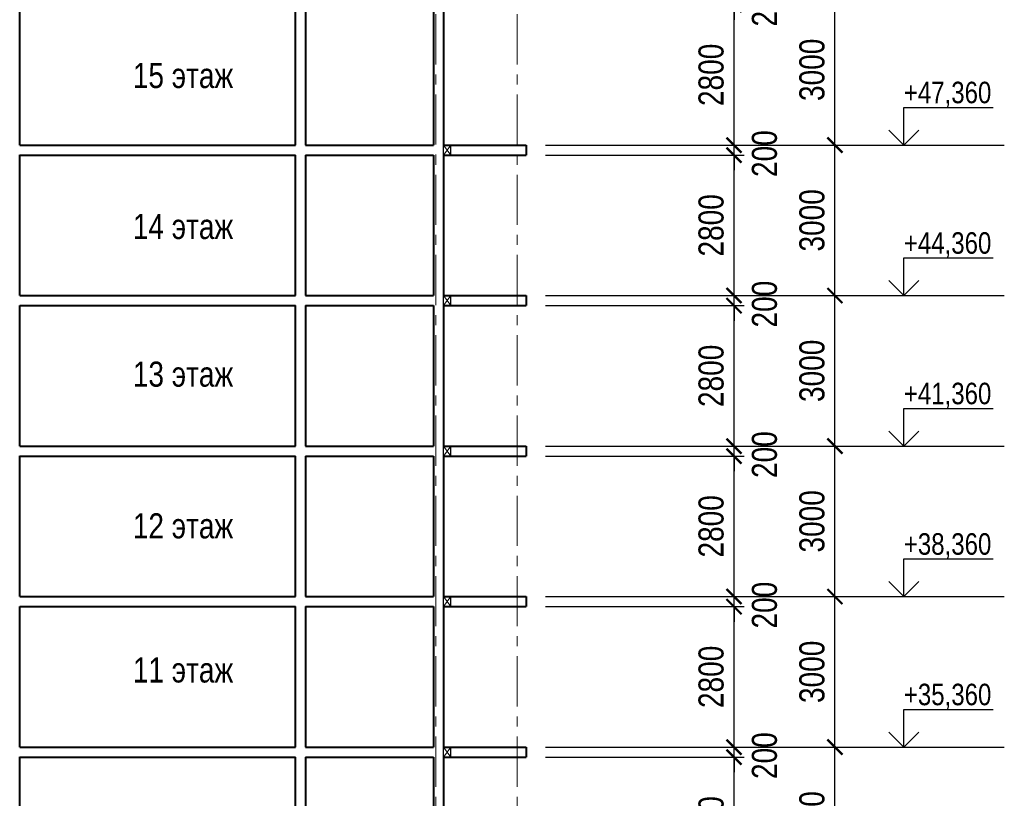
# Model space of a CAD drawing. Header units: millimetres. Extents: x 65947 to 286954, y -29687 to 89113.
# Tile 10 of 25: x 124465 to 144096, y 42520 to 58041. Entities that reach past the tile are written whole.
import ezdxf

# ---------------------------------------------------------------- set-up
doc = ezdxf.new("R2010")
doc.units = ezdxf.units.MM
doc.linetypes.add('CENTER', pattern=[2, 1.25, -0.25, 0.25, -0.25])
for name, color, linetype, lineweight in [('Оси', 7, 'CENTER', 15), ('перекрытия', 5, 'Continuous', 40), ('СК-050-П(литы перекрытия)', 5, 'Continuous', 40), ('СК-110-О-РАЗМЕРЫ', 7, 'Continuous', 15), ('СК-400-Т(екст)', 7, 'Continuous', 20), ('стены тонкие', 12, 'Continuous', 30)]:
    doc.layers.add(name, color=color, linetype=linetype, lineweight=lineweight)
doc.layers.add('текст', color=7, linetype='Continuous')
doc.styles.add('RUSS', font='arial.ttf', dxfattribs={"width": 0.8})
doc.dimstyles.new('100-200', dxfattribs={"dimscale": 0, "dimtxt": 500, "dimasz": 300, "dimexe": 200, "dimexo": 200, "dimgap": 200, "dimtad": 1, "dimdec": 0, "dimzin": 0, "dimdsep": 46, "dimtxsty": 'RUSS', "dimblk": 'ARCHTICK', "dimcen": 0.096, "dimdle": 200, "dimclrd": 7, "dimclre": 7, "dimclrt": 256, "dimadec": 0, "dimazin": 0, "dimtfac": 1, "dimtdec": 0, "dimtmove": 2, "dimatfit": 3, "dimldrblk": 'OBLIQUE', "dimfxl": 1, "dimtolj": 1, "dimtzin": 0, "dimarcsym": 0})

# ---------------------------------------------------------------- blocks, each defined once
blk = doc.blocks.new('_ArchTick')
at = {"color": 0, "linetype": 'ByBlock', "const_width": 0.15}
blk.add_lwpolyline([(-0.5, -0.5), (0.5, 0.5)], dxfattribs=at)
blk = doc.blocks.new('*D24')
at = {"layer": 'Defpoints', "color": 0, "lineweight": 50, "transparency": 16777216}
for p in [(134951, 43541), (140719, 43541), (134951, 40541)]:
    blk.add_point(p, dxfattribs=at)
at = {"layer": 'СК-110-О-РАЗМЕРЫ', "color": 7, "lineweight": -2, "transparency": 16777216}
for p, q in [((140719, 40341), (140719, 43741)), ((135151, 43541), (140919, 43541)), ((135151, 40541), (140919, 40541))]:
    blk.add_line(p, q, dxfattribs=at)
at = {"layer": 'СК-110-О-РАЗМЕРЫ', "color": 7, "lineweight": -2, "transparency": 16777216, "xscale": 300, "yscale": 300, "zscale": 300}
for p, rotation in [((140719, 43541), 90), ((140719, 40541), 270)]:
    blk.add_blockref('_ArchTick', p, dxfattribs=dict(at, rotation=rotation))
at = {"layer": 'СК-110-О-РАЗМЕРЫ', "transparency": 16777216, "insert": (140263, 42041), "char_height": 500, "attachment_point": 5, "rotation": 90, "style": 'RUSS'}
blk.add_mtext('\\A1;3000', dxfattribs=at)
blk = doc.blocks.new('_Oblique')
at = {"color": 0, "linetype": 'ByBlock', "lineweight": -2}
blk.add_line((-0.5, -0.5), (0.5, 0.5), dxfattribs=at)
blk = doc.blocks.new('*D25')
at = {"layer": 'Defpoints', "color": 0, "lineweight": 50, "transparency": 16777216}
for p in [(134951, 46541), (140719, 46541), (134951, 43541)]:
    blk.add_point(p, dxfattribs=at)
at = {"layer": 'СК-110-О-РАЗМЕРЫ', "color": 7, "lineweight": -2, "transparency": 16777216}
for p, q in [((140719, 43341), (140719, 46741)), ((135151, 46541), (140919, 46541)), ((135151, 43541), (140919, 43541))]:
    blk.add_line(p, q, dxfattribs=at)
at = {"layer": 'СК-110-О-РАЗМЕРЫ', "color": 7, "lineweight": -2, "transparency": 16777216, "xscale": 300, "yscale": 300, "zscale": 300}
for p, rotation in [((140719, 46541), 90), ((140719, 43541), 270)]:
    blk.add_blockref('_ArchTick', p, dxfattribs=dict(at, rotation=rotation))
at = {"layer": 'СК-110-О-РАЗМЕРЫ', "transparency": 16777216, "insert": (140263, 45041), "char_height": 500, "attachment_point": 5, "rotation": 90, "style": 'RUSS'}
blk.add_mtext('\\A1;3000', dxfattribs=at)
blk = doc.blocks.new('*D26')
at = {"layer": 'Defpoints', "color": 0, "lineweight": 50, "transparency": 16777216}
for p in [(134951, 49541), (140719, 49541), (134951, 46541)]:
    blk.add_point(p, dxfattribs=at)
at = {"layer": 'СК-110-О-РАЗМЕРЫ', "color": 7, "lineweight": -2, "transparency": 16777216}
for p, q in [((140719, 46341), (140719, 49741)), ((135151, 49541), (140919, 49541)), ((135151, 46541), (140919, 46541))]:
    blk.add_line(p, q, dxfattribs=at)
at = {"layer": 'СК-110-О-РАЗМЕРЫ', "color": 7, "lineweight": -2, "transparency": 16777216, "xscale": 300, "yscale": 300, "zscale": 300}
for p, rotation in [((140719, 49541), 90), ((140719, 46541), 270)]:
    blk.add_blockref('_ArchTick', p, dxfattribs=dict(at, rotation=rotation))
at = {"layer": 'СК-110-О-РАЗМЕРЫ', "transparency": 16777216, "insert": (140263, 48041), "char_height": 500, "attachment_point": 5, "rotation": 90, "style": 'RUSS'}
blk.add_mtext('\\A1;3000', dxfattribs=at)
blk = doc.blocks.new('*D27')
at = {"layer": 'Defpoints', "color": 0, "lineweight": 50, "transparency": 16777216}
for p in [(134951, 52541), (140719, 52541), (134951, 49541)]:
    blk.add_point(p, dxfattribs=at)
at = {"layer": 'СК-110-О-РАЗМЕРЫ', "color": 7, "lineweight": -2, "transparency": 16777216}
for p, q in [((140719, 49341), (140719, 52741)), ((135151, 52541), (140919, 52541)), ((135151, 49541), (140919, 49541))]:
    blk.add_line(p, q, dxfattribs=at)
at = {"layer": 'СК-110-О-РАЗМЕРЫ', "color": 7, "lineweight": -2, "transparency": 16777216, "xscale": 300, "yscale": 300, "zscale": 300}
for p, rotation in [((140719, 52541), 90), ((140719, 49541), 270)]:
    blk.add_blockref('_ArchTick', p, dxfattribs=dict(at, rotation=rotation))
at = {"layer": 'СК-110-О-РАЗМЕРЫ', "transparency": 16777216, "insert": (140263, 51041), "char_height": 500, "attachment_point": 5, "rotation": 90, "style": 'RUSS'}
blk.add_mtext('\\A1;3000', dxfattribs=at)
blk = doc.blocks.new('*D28')
at = {"layer": 'Defpoints', "color": 0, "lineweight": 50, "transparency": 16777216}
for p in [(134951, 55541), (140719, 55541), (134951, 52541)]:
    blk.add_point(p, dxfattribs=at)
at = {"layer": 'СК-110-О-РАЗМЕРЫ', "color": 7, "lineweight": -2, "transparency": 16777216}
for p, q in [((140719, 52341), (140719, 55741)), ((135151, 55541), (140919, 55541)), ((135151, 52541), (140919, 52541))]:
    blk.add_line(p, q, dxfattribs=at)
at = {"layer": 'СК-110-О-РАЗМЕРЫ', "color": 7, "lineweight": -2, "transparency": 16777216, "xscale": 300, "yscale": 300, "zscale": 300}
for p, rotation in [((140719, 55541), 90), ((140719, 52541), 270)]:
    blk.add_blockref('_ArchTick', p, dxfattribs=dict(at, rotation=rotation))
at = {"layer": 'СК-110-О-РАЗМЕРЫ', "transparency": 16777216, "insert": (140263, 54041), "char_height": 500, "attachment_point": 5, "rotation": 90, "style": 'RUSS'}
blk.add_mtext('\\A1;3000', dxfattribs=at)
blk = doc.blocks.new('*D31')
at = {"layer": 'Defpoints', "color": 0, "lineweight": 50, "transparency": 16777216}
for p in [(134951, 58541), (140719, 58541), (134951, 55541)]:
    blk.add_point(p, dxfattribs=at)
at = {"layer": 'СК-110-О-РАЗМЕРЫ', "color": 7, "lineweight": -2, "transparency": 16777216}
for p, q in [((140719, 55341), (140719, 58741)), ((135151, 58541), (140919, 58541)), ((135151, 55541), (140919, 55541))]:
    blk.add_line(p, q, dxfattribs=at)
at = {"layer": 'СК-110-О-РАЗМЕРЫ', "color": 7, "lineweight": -2, "transparency": 16777216, "xscale": 300, "yscale": 300, "zscale": 300}
for p, rotation in [((140719, 58541), 90), ((140719, 55541), 270)]:
    blk.add_blockref('_ArchTick', p, dxfattribs=dict(at, rotation=rotation))
at = {"layer": 'СК-110-О-РАЗМЕРЫ', "transparency": 16777216, "insert": (140263, 57041), "char_height": 500, "attachment_point": 5, "rotation": 90, "style": 'RUSS'}
blk.add_mtext('\\A1;3000', dxfattribs=at)
blk = doc.blocks.new('*D48')
at = {"layer": 'Defpoints', "color": 0, "lineweight": 50, "transparency": 16777216}
for p in [(134751, 43341), (138707, 43341), (134751, 40541)]:
    blk.add_point(p, dxfattribs=at)
at = {"layer": 'СК-110-О-РАЗМЕРЫ', "color": 7, "lineweight": -2, "transparency": 16777216}
for p, q in [((138707, 40341), (138707, 43541)), ((134951, 43341), (138907, 43341)), ((134951, 40541), (138907, 40541))]:
    blk.add_line(p, q, dxfattribs=at)
at = {"layer": 'СК-110-О-РАЗМЕРЫ', "color": 7, "lineweight": -2, "transparency": 16777216, "xscale": 300, "yscale": 300, "zscale": 300}
for p, rotation in [((138707, 43341), 90), ((138707, 40541), 270)]:
    blk.add_blockref('_ArchTick', p, dxfattribs=dict(at, rotation=rotation))
at = {"layer": 'СК-110-О-РАЗМЕРЫ', "transparency": 16777216, "insert": (138252, 41941), "char_height": 500, "attachment_point": 5, "rotation": 90, "style": 'RUSS'}
blk.add_mtext('\\A1;2800', dxfattribs=at)
blk = doc.blocks.new('*D49')
at = {"layer": 'Defpoints', "color": 0, "lineweight": 50, "transparency": 16777216}
for p in [(134751, 43541), (138707, 43541), (134751, 43341)]:
    blk.add_point(p, dxfattribs=at)
at = {"layer": 'СК-110-О-РАЗМЕРЫ', "color": 7, "lineweight": -2, "transparency": 16777216}
for p, q in [((138707, 43541), (138707, 43841)), ((134951, 43541), (138907, 43541)), ((138707, 43341), (138707, 43541)), ((134951, 43341), (138907, 43341)), ((138707, 43341), (138707, 43041))]:
    blk.add_line(p, q, dxfattribs=at)
at = {"layer": 'СК-110-О-РАЗМЕРЫ', "color": 7, "lineweight": -2, "transparency": 16777216, "xscale": 300, "yscale": 300, "zscale": 300}
for p, rotation in [((138707, 43541), 270), ((138707, 43341), 90)]:
    blk.add_blockref('_ArchTick', p, dxfattribs=dict(at, rotation=rotation))
at = {"layer": 'СК-110-О-РАЗМЕРЫ', "transparency": 16777216, "insert": (139316, 43371), "char_height": 500, "attachment_point": 5, "rotation": 90, "style": 'RUSS'}
blk.add_mtext('\\A1;200', dxfattribs=at)
blk = doc.blocks.new('*D55')
at = {"layer": 'Defpoints', "color": 0, "lineweight": 50, "transparency": 16777216}
for p in [(134751, 46341), (138707, 46341), (134751, 43541)]:
    blk.add_point(p, dxfattribs=at)
at = {"layer": 'СК-110-О-РАЗМЕРЫ', "color": 7, "lineweight": -2, "transparency": 16777216}
for p, q in [((138707, 43341), (138707, 46541)), ((134951, 46341), (138907, 46341)), ((134951, 43541), (138907, 43541))]:
    blk.add_line(p, q, dxfattribs=at)
at = {"layer": 'СК-110-О-РАЗМЕРЫ', "color": 7, "lineweight": -2, "transparency": 16777216, "xscale": 300, "yscale": 300, "zscale": 300}
for p, rotation in [((138707, 46341), 90), ((138707, 43541), 270)]:
    blk.add_blockref('_ArchTick', p, dxfattribs=dict(at, rotation=rotation))
at = {"layer": 'СК-110-О-РАЗМЕРЫ', "transparency": 16777216, "insert": (138252, 44941), "char_height": 500, "attachment_point": 5, "rotation": 90, "style": 'RUSS'}
blk.add_mtext('\\A1;2800', dxfattribs=at)
blk = doc.blocks.new('*D56')
at = {"layer": 'Defpoints', "color": 0, "lineweight": 50, "transparency": 16777216}
for p in [(134751, 46541), (138707, 46541), (134751, 46341)]:
    blk.add_point(p, dxfattribs=at)
at = {"layer": 'СК-110-О-РАЗМЕРЫ', "color": 7, "lineweight": -2, "transparency": 16777216}
for p, q in [((138707, 46541), (138707, 46841)), ((134951, 46541), (138907, 46541)), ((138707, 46341), (138707, 46541)), ((134951, 46341), (138907, 46341)), ((138707, 46341), (138707, 46041))]:
    blk.add_line(p, q, dxfattribs=at)
at = {"layer": 'СК-110-О-РАЗМЕРЫ', "color": 7, "lineweight": -2, "transparency": 16777216, "xscale": 300, "yscale": 300, "zscale": 300}
for p, rotation in [((138707, 46541), 270), ((138707, 46341), 90)]:
    blk.add_blockref('_ArchTick', p, dxfattribs=dict(at, rotation=rotation))
at = {"layer": 'СК-110-О-РАЗМЕРЫ', "transparency": 16777216, "insert": (139316, 46371), "char_height": 500, "attachment_point": 5, "rotation": 90, "style": 'RUSS'}
blk.add_mtext('\\A1;200', dxfattribs=at)
blk = doc.blocks.new('*D57')
at = {"layer": 'Defpoints', "color": 0, "lineweight": 50, "transparency": 16777216}
for p in [(134751, 49341), (138707, 49341), (134751, 46541)]:
    blk.add_point(p, dxfattribs=at)
at = {"layer": 'СК-110-О-РАЗМЕРЫ', "color": 7, "lineweight": -2, "transparency": 16777216}
for p, q in [((138707, 46341), (138707, 49541)), ((134951, 49341), (138907, 49341)), ((134951, 46541), (138907, 46541))]:
    blk.add_line(p, q, dxfattribs=at)
at = {"layer": 'СК-110-О-РАЗМЕРЫ', "color": 7, "lineweight": -2, "transparency": 16777216, "xscale": 300, "yscale": 300, "zscale": 300}
for p, rotation in [((138707, 49341), 90), ((138707, 46541), 270)]:
    blk.add_blockref('_ArchTick', p, dxfattribs=dict(at, rotation=rotation))
at = {"layer": 'СК-110-О-РАЗМЕРЫ', "transparency": 16777216, "insert": (138252, 47941), "char_height": 500, "attachment_point": 5, "rotation": 90, "style": 'RUSS'}
blk.add_mtext('\\A1;2800', dxfattribs=at)
blk = doc.blocks.new('*D58')
at = {"layer": 'Defpoints', "color": 0, "lineweight": 50, "transparency": 16777216}
for p in [(134751, 49541), (138707, 49541), (134751, 49341)]:
    blk.add_point(p, dxfattribs=at)
at = {"layer": 'СК-110-О-РАЗМЕРЫ', "color": 7, "lineweight": -2, "transparency": 16777216}
for p, q in [((138707, 49541), (138707, 49841)), ((134951, 49541), (138907, 49541)), ((138707, 49341), (138707, 49541)), ((134951, 49341), (138907, 49341)), ((138707, 49341), (138707, 49041))]:
    blk.add_line(p, q, dxfattribs=at)
at = {"layer": 'СК-110-О-РАЗМЕРЫ', "color": 7, "lineweight": -2, "transparency": 16777216, "xscale": 300, "yscale": 300, "zscale": 300}
for p, rotation in [((138707, 49541), 270), ((138707, 49341), 90)]:
    blk.add_blockref('_ArchTick', p, dxfattribs=dict(at, rotation=rotation))
at = {"layer": 'СК-110-О-РАЗМЕРЫ', "transparency": 16777216, "insert": (139316, 49371), "char_height": 500, "attachment_point": 5, "rotation": 90, "style": 'RUSS'}
blk.add_mtext('\\A1;200', dxfattribs=at)
blk = doc.blocks.new('*D59')
at = {"layer": 'Defpoints', "color": 0, "lineweight": 50, "transparency": 16777216}
for p in [(134751, 52341), (138707, 52341), (134751, 49541)]:
    blk.add_point(p, dxfattribs=at)
at = {"layer": 'СК-110-О-РАЗМЕРЫ', "color": 7, "lineweight": -2, "transparency": 16777216}
for p, q in [((138707, 49341), (138707, 52541)), ((134951, 52341), (138907, 52341)), ((134951, 49541), (138907, 49541))]:
    blk.add_line(p, q, dxfattribs=at)
at = {"layer": 'СК-110-О-РАЗМЕРЫ', "color": 7, "lineweight": -2, "transparency": 16777216, "xscale": 300, "yscale": 300, "zscale": 300}
for p, rotation in [((138707, 52341), 90), ((138707, 49541), 270)]:
    blk.add_blockref('_ArchTick', p, dxfattribs=dict(at, rotation=rotation))
at = {"layer": 'СК-110-О-РАЗМЕРЫ', "transparency": 16777216, "insert": (138252, 50941), "char_height": 500, "attachment_point": 5, "rotation": 90, "style": 'RUSS'}
blk.add_mtext('\\A1;2800', dxfattribs=at)
blk = doc.blocks.new('*D60')
at = {"layer": 'Defpoints', "color": 0, "lineweight": 50, "transparency": 16777216}
for p in [(134751, 52541), (138707, 52541), (134751, 52341)]:
    blk.add_point(p, dxfattribs=at)
at = {"layer": 'СК-110-О-РАЗМЕРЫ', "color": 7, "lineweight": -2, "transparency": 16777216}
for p, q in [((138707, 52541), (138707, 52841)), ((134951, 52541), (138907, 52541)), ((138707, 52341), (138707, 52541)), ((134951, 52341), (138907, 52341)), ((138707, 52341), (138707, 52041))]:
    blk.add_line(p, q, dxfattribs=at)
at = {"layer": 'СК-110-О-РАЗМЕРЫ', "color": 7, "lineweight": -2, "transparency": 16777216, "xscale": 300, "yscale": 300, "zscale": 300}
for p, rotation in [((138707, 52541), 270), ((138707, 52341), 90)]:
    blk.add_blockref('_ArchTick', p, dxfattribs=dict(at, rotation=rotation))
at = {"layer": 'СК-110-О-РАЗМЕРЫ', "transparency": 16777216, "insert": (139316, 52371), "char_height": 500, "attachment_point": 5, "rotation": 90, "style": 'RUSS'}
blk.add_mtext('\\A1;200', dxfattribs=at)
blk = doc.blocks.new('*D61')
at = {"layer": 'Defpoints', "color": 0, "lineweight": 50, "transparency": 16777216}
for p in [(134751, 55341), (138707, 55341), (134751, 52541)]:
    blk.add_point(p, dxfattribs=at)
at = {"layer": 'СК-110-О-РАЗМЕРЫ', "color": 7, "lineweight": -2, "transparency": 16777216}
for p, q in [((138707, 52341), (138707, 55541)), ((134951, 55341), (138907, 55341)), ((134951, 52541), (138907, 52541))]:
    blk.add_line(p, q, dxfattribs=at)
at = {"layer": 'СК-110-О-РАЗМЕРЫ', "color": 7, "lineweight": -2, "transparency": 16777216, "xscale": 300, "yscale": 300, "zscale": 300}
for p, rotation in [((138707, 55341), 90), ((138707, 52541), 270)]:
    blk.add_blockref('_ArchTick', p, dxfattribs=dict(at, rotation=rotation))
at = {"layer": 'СК-110-О-РАЗМЕРЫ', "transparency": 16777216, "insert": (138252, 53941), "char_height": 500, "attachment_point": 5, "rotation": 90, "style": 'RUSS'}
blk.add_mtext('\\A1;2800', dxfattribs=at)
blk = doc.blocks.new('*D62')
at = {"layer": 'Defpoints', "color": 0, "lineweight": 50, "transparency": 16777216}
for p in [(134751, 55541), (138707, 55541), (134751, 55341)]:
    blk.add_point(p, dxfattribs=at)
at = {"layer": 'СК-110-О-РАЗМЕРЫ', "color": 7, "lineweight": -2, "transparency": 16777216}
for p, q in [((138707, 55541), (138707, 55841)), ((134951, 55541), (138907, 55541)), ((138707, 55341), (138707, 55541)), ((134951, 55341), (138907, 55341)), ((138707, 55341), (138707, 55041))]:
    blk.add_line(p, q, dxfattribs=at)
at = {"layer": 'СК-110-О-РАЗМЕРЫ', "color": 7, "lineweight": -2, "transparency": 16777216, "xscale": 300, "yscale": 300, "zscale": 300}
for p, rotation in [((138707, 55541), 270), ((138707, 55341), 90)]:
    blk.add_blockref('_ArchTick', p, dxfattribs=dict(at, rotation=rotation))
at = {"layer": 'СК-110-О-РАЗМЕРЫ', "transparency": 16777216, "insert": (139316, 55371), "char_height": 500, "attachment_point": 5, "rotation": 90, "style": 'RUSS'}
blk.add_mtext('\\A1;200', dxfattribs=at)
blk = doc.blocks.new('*D63')
at = {"layer": 'Defpoints', "color": 0, "lineweight": 50, "transparency": 16777216}
for p in [(134751, 58341), (138707, 58341), (134751, 55541)]:
    blk.add_point(p, dxfattribs=at)
at = {"layer": 'СК-110-О-РАЗМЕРЫ', "color": 7, "lineweight": -2, "transparency": 16777216}
for p, q in [((138707, 55341), (138707, 58541)), ((134951, 58341), (138907, 58341)), ((134951, 55541), (138907, 55541))]:
    blk.add_line(p, q, dxfattribs=at)
at = {"layer": 'СК-110-О-РАЗМЕРЫ', "color": 7, "lineweight": -2, "transparency": 16777216, "xscale": 300, "yscale": 300, "zscale": 300}
for p, rotation in [((138707, 58341), 90), ((138707, 55541), 270)]:
    blk.add_blockref('_ArchTick', p, dxfattribs=dict(at, rotation=rotation))
at = {"layer": 'СК-110-О-РАЗМЕРЫ', "transparency": 16777216, "insert": (138252, 56941), "char_height": 500, "attachment_point": 5, "rotation": 90, "style": 'RUSS'}
blk.add_mtext('\\A1;2800', dxfattribs=at)
blk = doc.blocks.new('*D64')
at = {"layer": 'Defpoints', "color": 0, "lineweight": 50, "transparency": 16777216}
for p in [(134751, 58541), (138707, 58541), (134751, 58341)]:
    blk.add_point(p, dxfattribs=at)
at = {"layer": 'СК-110-О-РАЗМЕРЫ', "color": 7, "lineweight": -2, "transparency": 16777216}
for p, q in [((138707, 58541), (138707, 58841)), ((134951, 58541), (138907, 58541)), ((138707, 58341), (138707, 58541)), ((134951, 58341), (138907, 58341)), ((138707, 58341), (138707, 58041))]:
    blk.add_line(p, q, dxfattribs=at)
at = {"layer": 'СК-110-О-РАЗМЕРЫ', "color": 7, "lineweight": -2, "transparency": 16777216, "xscale": 300, "yscale": 300, "zscale": 300}
for p, rotation in [((138707, 58541), 270), ((138707, 58341), 90)]:
    blk.add_blockref('_ArchTick', p, dxfattribs=dict(at, rotation=rotation))
at = {"layer": 'СК-110-О-РАЗМЕРЫ', "transparency": 16777216, "insert": (139316, 58371), "char_height": 500, "attachment_point": 5, "rotation": 90, "style": 'RUSS'}
blk.add_mtext('\\A1;200', dxfattribs=at)

msp = doc.modelspace()

# ---------------------------------------------------------------- linework, layer by layer
at = {"layer": 'Оси', "color": 2, "ltscale": 800}
for p, q in [((132765.3, 78950.5), (132765.3, -6338.1)), ((134380.3, 78950.5), (134380.3, -6338.1))]:
    msp.add_line(p, q, dxfattribs=at)
at = {"layer": 'перекрытия'}
for p, q in [((124465.3, 55540.7), (129963.9, 55540.7)), ((130163.9, 55540.7), (132713.9, 55540.7)), ((132913.9, 55540.7), (134565.3, 55540.7)), ((134565.3, 55540.7), (134565.3, 55340.7)), ((124465.3, 55340.7), (129963.9, 55340.7)), ((130163.9, 55340.7), (132713.9, 55340.7)), ((132913.9, 55340.7), (134565.3, 55340.7)), ((124465.3, 52540.7), (129963.9, 52540.7)), ((130163.9, 52540.7), (132713.9, 52540.7)), ((132913.9, 52540.7), (134565.3, 52540.7)), ((134565.3, 52540.7), (134565.3, 52340.7)), ((124465.3, 52340.7), (129963.9, 52340.7)), ((130163.9, 52340.7), (132713.9, 52340.7)), ((132913.9, 52340.7), (134565.3, 52340.7)), ((124465.3, 49540.7), (129963.9, 49540.7)), ((130163.9, 49540.7), (132713.9, 49540.7)), ((132913.9, 49540.7), (134565.3, 49540.7)), ((134565.3, 49540.7), (134565.3, 49340.7)), ((124465.3, 49340.7), (129963.9, 49340.7)), ((130163.9, 49340.7), (132713.9, 49340.7)), ((132913.9, 49340.7), (134565.3, 49340.7)), ((124465.3, 46540.7), (129963.9, 46540.7)), ((130163.9, 46540.7), (132713.9, 46540.7)), ((132913.9, 46540.7), (134565.3, 46540.7)), ((134565.3, 46540.7), (134565.3, 46340.7)), ((124465.3, 46340.7), (129963.9, 46340.7)), ((130163.9, 46340.7), (132713.9, 46340.7)), ((132913.9, 46340.7), (134565.3, 46340.7)), ((124465.3, 43540.7), (129963.9, 43540.7)), ((130163.9, 43540.7), (132713.9, 43540.7)), ((132913.9, 43540.7), (134565.3, 43540.7)), ((134565.3, 43540.7), (134565.3, 43340.7)), ((124465.3, 43340.7), (129963.9, 43340.7)), ((130163.9, 43340.7), (132713.9, 43340.7)), ((132913.9, 43340.7), (134565.3, 43340.7))]:
    msp.add_line(p, q, dxfattribs=at)
at = {"layer": 'перекрытия', "lineweight": 30}
for p, q in [((132913.9, 55340.7), (132913.9, 55540.7)), ((133063.9, 55340.7), (133063.9, 55540.7)), ((132913.9, 52340.7), (132913.9, 52540.7)), ((133063.9, 52340.7), (133063.9, 52540.7)), ((132913.9, 49340.7), (132913.9, 49540.7)), ((133063.9, 49340.7), (133063.9, 49540.7)), ((132913.9, 46340.7), (132913.9, 46540.7)), ((133063.9, 46340.7), (133063.9, 46540.7)), ((132913.9, 43340.7), (132913.9, 43540.7)), ((133063.9, 43340.7), (133063.9, 43540.7))]:
    msp.add_line(p, q, dxfattribs=at)
at = {"layer": 'СК-050-П(литы перекрытия)', "lineweight": 20}
for p, q in [((132913.9, 55540.7), (133063.9, 55340.7)), ((133063.9, 55540.7), (132913.9, 55340.7)), ((132913.9, 52540.7), (133063.9, 52340.7)), ((133063.9, 52540.7), (132913.9, 52340.7)), ((132913.9, 49540.7), (133063.9, 49340.7)), ((133063.9, 49540.7), (132913.9, 49340.7)), ((132913.9, 46540.7), (133063.9, 46340.7)), ((133063.9, 46540.7), (132913.9, 46340.7)), ((132913.9, 43540.7), (133063.9, 43340.7)), ((133063.9, 43540.7), (132913.9, 43340.7))]:
    msp.add_line(p, q, dxfattribs=at)
at = {"layer": 'стены тонкие', "lineweight": 40}
for p, q in [((124465.3, 55540.7), (124465.3, 58343.9)), ((129963.9, 55539.8), (129963.9, 58340.7)), ((130163.9, 58340.7), (130163.9, 55539.8)), ((132713.9, 58340.7), (132713.9, 55539.8)), ((132913.9, 58340.7), (132913.9, 55539.8)), ((124465.3, 52540.7), (124465.3, 55343.9)), ((129963.9, 52539.8), (129963.9, 55340.7)), ((130163.9, 55340.7), (130163.9, 52539.8)), ((132713.9, 55340.7), (132713.9, 52539.8)), ((132913.9, 55340.7), (132913.9, 52539.8)), ((124465.3, 49540.7), (124465.3, 52343.9)), ((129963.9, 49539.8), (129963.9, 52340.7)), ((130163.9, 52340.7), (130163.9, 49539.8)), ((132713.9, 52340.7), (132713.9, 49539.8)), ((132913.9, 52340.7), (132913.9, 49539.8)), ((124465.3, 46540.7), (124465.3, 49343.9)), ((129963.9, 46539.8), (129963.9, 49340.7)), ((130163.9, 49340.7), (130163.9, 46539.8)), ((132713.9, 49340.7), (132713.9, 46539.8)), ((132913.9, 49340.7), (132913.9, 46539.8)), ((124465.3, 43540.7), (124465.3, 46343.9)), ((129963.9, 43539.8), (129963.9, 46340.7)), ((130163.9, 46340.7), (130163.9, 43539.8)), ((132713.9, 46340.7), (132713.9, 43539.8)), ((132913.9, 46340.7), (132913.9, 43539.8)), ((124465.3, 40540.7), (124465.3, 43343.9)), ((129963.9, 40539.8), (129963.9, 43340.7)), ((130163.9, 43340.7), (130163.9, 40539.8)), ((132713.9, 43340.7), (132713.9, 40539.8)), ((132913.9, 43340.7), (132913.9, 40539.8))]:
    msp.add_line(p, q, dxfattribs=at)
at = {"layer": 'текст'}
for p, q in [((142092.5, 55540.7), (142092.5, 56290.7)), ((142092.5, 56290.7), (143870.9, 56290.7)), ((141792.5, 55840.7), (142092.5, 55540.7)), ((142092.5, 55540.7), (142392.5, 55840.7)), ((140918.6, 55540.7), (144095.9, 55540.7)), ((142092.5, 52540.7), (142092.5, 53290.7)), ((142092.5, 53290.7), (143870.9, 53290.7)), ((141792.5, 52840.7), (142092.5, 52540.7)), ((142092.5, 52540.7), (142392.5, 52840.7)), ((140918.6, 52540.7), (144095.9, 52540.7)), ((142092.5, 49540.7), (142092.5, 50290.7)), ((142092.5, 50290.7), (143870.9, 50290.7)), ((141792.5, 49840.7), (142092.5, 49540.7)), ((142092.5, 49540.7), (142392.5, 49840.7)), ((140918.6, 49540.7), (144095.9, 49540.7)), ((142092.5, 46540.7), (142092.5, 47290.7)), ((142092.5, 47290.7), (143870.9, 47290.7)), ((141792.5, 46840.7), (142092.5, 46540.7)), ((142092.5, 46540.7), (142392.5, 46840.7)), ((140918.6, 46540.7), (144095.9, 46540.7)), ((142092.5, 43540.7), (142092.5, 44290.7)), ((142092.5, 44290.7), (143870.9, 44290.7)), ((141792.5, 43840.7), (142092.5, 43540.7)), ((142092.5, 43540.7), (142392.5, 43840.7)), ((140918.6, 43540.7), (144095.9, 43540.7))]:
    msp.add_line(p, q, dxfattribs=at)

# ---------------------------------------------------------------- texts
at = {"layer": 'СК-400-Т(екст)', "color": 7, "char_height": 500, "width": 2115.003, "attachment_point": 1, "style": 'RUSS'}
for s, insert in [('15 этаж', (126720.5, 57178.5)), ('14 этаж', (126720.5, 54168.8)), ('13 этаж', (126720.5, 51225.4)), ('12 этаж', (126720.5, 48201.6)), ('11 этаж', (126720.5, 45328.4))]:
    msp.add_mtext(s, dxfattribs=dict(at, insert=insert))
at = {"layer": 'текст', "style": 'RUSS', "width": 0.8}
for s, p in [('+47,360', (142092.5, 56375.5)), ('+44,360', (142092.5, 53375.5)), ('+41,360', (142092.5, 50375.5)), ('+38,360', (142092.5, 47375.5)), ('+35,360', (142092.5, 44375.5))]:
    msp.add_text(s, height=428.63, dxfattribs=at).set_placement(p)

# ---------------------------------------------------------------- dimensions: what is measured, and where the dimension line sits
at = {"layer": 'СК-110-О-РАЗМЕРЫ'}
for base, p1, p2, picture, middle in [((138706.9, 58540.7), (134751, 58340.7), (134751, 58540.7), '*D64', (139315.5, 58370.9)), ((138706.9, 55540.7), (134751, 55340.7), (134751, 55540.7), '*D62', (139315.5, 55370.9)), ((138706.9, 52540.7), (134751, 52340.7), (134751, 52540.7), '*D60', (139315.5, 52370.9)), ((138706.9, 49540.7), (134751, 49340.7), (134751, 49540.7), '*D58', (139315.5, 49370.9)), ((138706.9, 46540.7), (134751, 46340.7), (134751, 46540.7), '*D56', (139315.5, 46370.9)), ((138706.9, 43540.7), (134751, 43340.7), (134751, 43540.7), '*D49', (139315.5, 43370.9))]:
    dim = msp.add_linear_dim(base=base, p1=p1, p2=p2, angle=90, dimstyle='100-200', override={"dimscale": 1}, dxfattribs=at)
    dim.commit()
    dim.dimension.update_dxf_attribs({"geometry": picture, "text_midpoint": middle, "dimtype": 160})
for base, p1, p2, picture, middle in [((140718.6, 58540.7), (134951, 55540.7), (134951, 58540.7), '*D31', (140263.2, 57040.7)), ((138706.9, 58340.7), (134751, 55540.7), (134751, 58340.7), '*D63', (138251.6, 56940.7)), ((140718.6, 55540.7), (134951, 52540.7), (134951, 55540.7), '*D28', (140263.2, 54040.7)), ((138706.9, 55340.7), (134751, 52540.7), (134751, 55340.7), '*D61', (138251.6, 53940.7)), ((140718.6, 52540.7), (134951, 49540.7), (134951, 52540.7), '*D27', (140263.2, 51040.7)), ((138706.9, 52340.7), (134751, 49540.7), (134751, 52340.7), '*D59', (138251.6, 50940.7)), ((140718.6, 49540.7), (134951, 46540.7), (134951, 49540.7), '*D26', (140263.2, 48040.7)), ((138706.9, 49340.7), (134751, 46540.7), (134751, 49340.7), '*D57', (138251.6, 47940.7)), ((140718.6, 46540.7), (134951, 43540.7), (134951, 46540.7), '*D25', (140263.2, 45040.7)), ((138706.9, 46340.7), (134751, 43540.7), (134751, 46340.7), '*D55', (138251.6, 44940.7)), ((140718.6, 43540.7), (134951, 40540.7), (134951, 43540.7), '*D24', (140263.2, 42040.7)), ((138706.9, 43340.7), (134751, 40540.7), (134751, 43340.7), '*D48', (138251.6, 41940.7))]:
    dim = msp.add_linear_dim(base=base, p1=p1, p2=p2, angle=90, dimstyle='100-200', override={"dimscale": 1}, dxfattribs=at)
    dim.commit()
    dim.dimension.update_dxf_attribs({"geometry": picture, "text_midpoint": middle})

doc.saveas('drawing.dxf')
